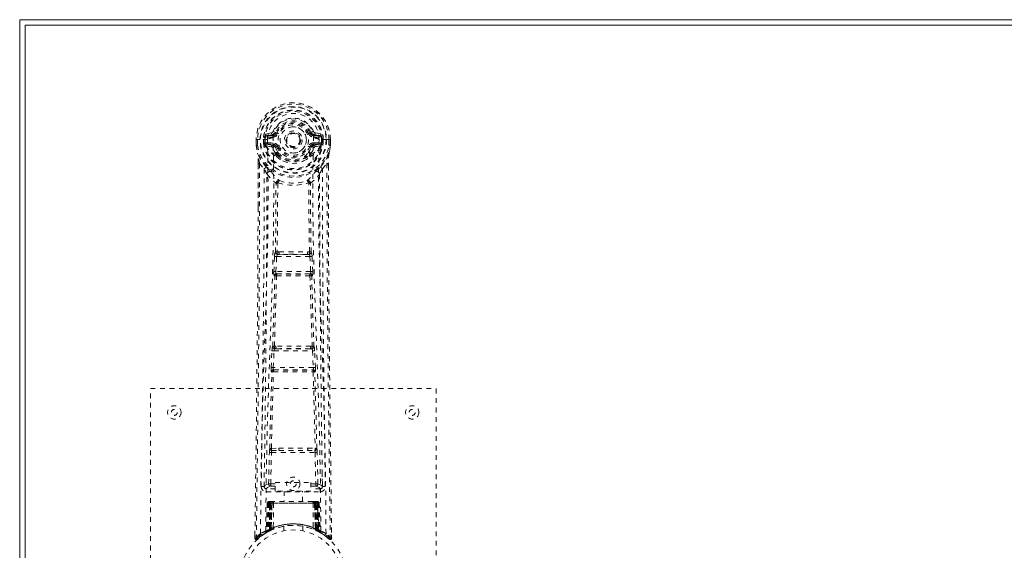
# Model space of a CAD drawing. Header units: inches. Extents: x 7.1 to 54.6, y 16.1 to 39.6.
# Tile 2 of 4: x 7.1 to 27.8, y 28.5 to 39.6. Entities that reach past the tile are written whole.
import ezdxf

# ---------------------------------------------------------------- set-up
doc = ezdxf.new("R2010")
doc.units = ezdxf.units.IN
doc.header["$MEASUREMENT"] = 0
doc.linetypes.add('SLD-Dashed', pattern=[0.075, 0.05, -0.025])
doc.linetypes.add('SLD-Solid', pattern=[0])

msp = doc.modelspace()

# ---------------------------------------------------------------- linework, layer by layer
at = {"color": 7, "linetype": 'SLD-Solid', "lineweight": 15}
for p, q in [((7.111, 16.115), (7.111, 39.615)), ((7.111, 39.615), (54.611, 39.615)), ((54.493, 39.497), (7.229, 39.497)), ((7.229, 39.497), (7.229, 16.233)), ((7.229, 39.497), (54.493, 39.497)), ((7.229, 16.233), (7.229, 39.497))]:
    msp.add_line(p, q, dxfattribs=at)
at = {"color": 7, "linetype": 'SLD-Dashed', "lineweight": 0}
for p, q in [((12.492, 37.244), (12.437, 37.267)), ((12.081, 37.099), (12.081, 36.983)), ((12.085, 37.099), (12.081, 37.099)), ((12.083, 37.1), (12.083, 36.983)), ((12.138, 37.099), (12.085, 37.099)), ((12.111, 37.097), (12.111, 36.983)), ((12.161, 37.098), (12.138, 37.099)), ((12.32, 37.098), (12.161, 37.098)), ((12.232, 37.025), (12.232, 37.096)), ((12.268, 37.096), (12.262, 37.096)), ((12.262, 37.096), (12.262, 37.027)), ((12.267, 37.017), (12.268, 37.096)), ((12.404, 37.24), (12.285, 37.216)), ((12.316, 37.18), (12.432, 37.201)), ((12.316, 37.18), (12.316, 37.15)), ((12.432, 37.18), (12.316, 37.18)), ((12.432, 37.15), (12.316, 37.15)), ((12.432, 37.201), (12.432, 37.18)), ((12.432, 37.15), (12.432, 37.18)), ((12.438, 37.134), (12.437, 37.136)), ((12.492, 37.244), (12.514, 37.235)), ((13.017, 37.097), (13.017, 37.089)), ((13.017, 37.089), (13.017, 37.074)), ((13.208, 37.235), (13.23, 37.244)), ((13.23, 37.244), (13.233, 37.237)), ((13.284, 37.136), (13.284, 37.134)), ((13.29, 37.201), (13.406, 37.18)), ((13.29, 37.201), (13.29, 37.18)), ((13.406, 37.18), (13.29, 37.18)), ((13.29, 37.15), (13.29, 37.18)), ((13.406, 37.15), (13.29, 37.15)), ((13.436, 37.216), (13.318, 37.24)), ((13.56, 37.098), (13.402, 37.098)), ((13.406, 37.15), (13.406, 37.18)), ((13.454, 37.096), (13.46, 37.096)), ((13.454, 37.017), (13.454, 37.096)), ((13.46, 37.027), (13.46, 37.096)), ((13.489, 37.096), (13.489, 37.025)), ((13.489, 37.096), (13.489, 37.096)), ((13.583, 37.099), (13.56, 37.098)), ((13.637, 37.099), (13.583, 37.099)), ((13.611, 36.983), (13.611, 37.097)), ((13.64, 37.099), (13.637, 37.099)), ((13.639, 36.983), (13.639, 37.1)), ((13.641, 37.099), (13.641, 36.983)), ((12.081, 36.983), (12.081, 36.978)), ((12.232, 37.025), (12.262, 37.027)), ((12.232, 37.025), (12.232, 37.025)), ((12.262, 37.026), (12.268, 37.007)), ((12.268, 37.007), (12.267, 37.017)), ((12.274, 36.981), (12.278, 36.976)), ((12.278, 36.976), (12.278, 36.976)), ((12.278, 36.976), (12.278, 36.976)), ((12.288, 36.965), (12.278, 36.976)), ((12.288, 36.965), (12.403, 36.944)), ((12.302, 37.028), (12.302, 36.998)), ((12.302, 37.028), (12.432, 37.028)), ((12.432, 36.973), (12.302, 36.998)), ((12.302, 36.998), (12.432, 36.998)), ((12.432, 37.028), (12.432, 36.998)), ((12.432, 36.973), (12.432, 36.998)), ((12.514, 36.944), (12.487, 36.932)), ((13.235, 36.932), (13.208, 36.944)), ((13.29, 37.028), (13.29, 36.998)), ((13.29, 37.028), (13.42, 37.028)), ((13.42, 36.998), (13.29, 36.973)), ((13.29, 36.973), (13.29, 36.998)), ((13.29, 36.998), (13.42, 36.998)), ((13.319, 36.944), (13.434, 36.965)), ((13.42, 36.998), (13.42, 37.028)), ((13.434, 36.965), (13.433, 36.965)), ((13.444, 36.976), (13.434, 36.965)), ((13.434, 36.965), (13.434, 36.965)), ((13.444, 36.976), (13.448, 36.981)), ((13.46, 37.026), (13.454, 37.007)), ((13.454, 37.007), (13.454, 37.017)), ((13.46, 37.027), (13.489, 37.025)), ((13.489, 37.025), (13.489, 37.025)), ((13.64, 36.978), (13.641, 36.983)), ((12.493, 36.783), (12.492, 36.801)), ((12.512, 36.737), (12.5, 36.754)), ((12.516, 36.807), (12.516, 36.789)), ((13.206, 36.789), (13.206, 36.807)), ((13.222, 36.754), (13.21, 36.737)), ((13.229, 36.783), (13.229, 36.801)), ((12.124, 36.598), (12.121, 35.674)), ((12.125, 35.673), (12.125, 36.597)), ((12.153, 36.596), (12.249, 36.481)), ((13.472, 36.481), (13.569, 36.596)), ((13.597, 36.544), (13.597, 36.597)), ((13.598, 36.598), (13.598, 36.544)), ((12.533, 36.179), (12.533, 36.179)), ((13.188, 36.179), (13.188, 36.179)), ((12.451, 34.325), (12.467, 34.643)), ((12.495, 34.323), (12.511, 34.64)), ((12.511, 34.64), (13.21, 34.64)), ((12.562, 34.739), (12.522, 34.738)), ((12.53, 34.685), (12.569, 34.685)), ((13.153, 34.685), (12.569, 34.685)), ((13.153, 34.685), (13.192, 34.685)), ((13.2, 34.738), (13.16, 34.739)), ((13.21, 34.64), (13.227, 34.323)), ((13.271, 34.325), (13.255, 34.643)), ((12.474, 34.231), (12.46, 34.236)), ((13.227, 34.323), (12.495, 34.323)), ((12.519, 34.274), (12.504, 34.278)), ((12.504, 34.278), (13.218, 34.278)), ((13.218, 34.278), (13.203, 34.274)), ((13.248, 34.231), (13.262, 34.236)), ((12.495, 32.755), (12.463, 32.754)), ((12.504, 32.703), (12.472, 32.703)), ((13.218, 32.703), (12.504, 32.703)), ((13.218, 32.703), (13.249, 32.703)), ((13.259, 32.754), (13.227, 32.755)), ((12.396, 32.308), (12.413, 32.66)), ((12.44, 32.306), (12.457, 32.658)), ((12.457, 32.658), (13.264, 32.658)), ((13.264, 32.658), (13.282, 32.306)), ((13.326, 32.308), (13.309, 32.66)), ((13.282, 32.306), (12.44, 32.306)), ((12.402, 32.218), (12.41, 32.214)), ((12.455, 32.257), (12.447, 32.261)), ((12.447, 32.261), (13.275, 32.261)), ((13.275, 32.261), (13.267, 32.257)), ((13.312, 32.214), (13.32, 32.218)), ((9.861, 23.865), (9.861, 31.865)), ((9.861, 31.865), (15.861, 31.865)), ((15.861, 31.865), (15.861, 23.865)), ((12.342, 29.863), (12.358, 30.524)), ((12.387, 29.862), (12.402, 30.523)), ((12.4, 30.608), (12.556, 30.614)), ((12.402, 30.523), (13.319, 30.523)), ((12.41, 30.564), (12.563, 30.566)), ((12.563, 30.566), (13.159, 30.566)), ((13.159, 30.566), (13.311, 30.564)), ((13.166, 30.614), (13.322, 30.608)), ((13.319, 30.523), (13.335, 29.862)), ((13.38, 29.863), (13.364, 30.524)), ((12.252, 30.095), (12.249, 29.808)), ((13.473, 29.808), (13.47, 30.095)), ((12.248, 29.805), (12.25, 29.797)), ((12.387, 29.817), (12.387, 29.862)), ((12.387, 29.862), (12.481, 29.862)), ((12.387, 29.817), (12.481, 29.817)), ((12.481, 29.893), (13.231, 29.893)), ((12.481, 29.713), (12.481, 29.893)), ((13.231, 29.893), (13.231, 29.713)), ((13.231, 29.862), (13.335, 29.862)), ((13.231, 29.817), (13.335, 29.817)), ((13.335, 29.817), (13.335, 29.862)), ((13.472, 29.797), (13.474, 29.805)), ((12.293, 29.76), (12.293, 29.699)), ((12.481, 29.76), (12.293, 29.76)), ((12.293, 29.699), (13.429, 29.699)), ((13.231, 29.713), (12.481, 29.713)), ((12.666, 29.713), (12.666, 29.49)), ((13.056, 29.49), (13.056, 29.713)), ((13.429, 29.76), (13.231, 29.76)), ((13.429, 29.699), (13.429, 29.76)), ((12.315, 29.461), (12.294, 28.856)), ((12.328, 29.461), (12.308, 28.864)), ((12.328, 29.461), (12.315, 29.461)), ((12.347, 29.461), (12.326, 28.875)), ((12.349, 29.465), (12.327, 28.871)), ((12.414, 29.461), (12.347, 29.461)), ((12.354, 29.461), (12.354, 28.905)), ((12.361, 29.461), (12.354, 29.461)), ((12.362, 29.49), (12.355, 29.49)), ((12.368, 29.49), (12.358, 29.49)), ((12.361, 29.461), (13.361, 29.461)), ((12.361, 28.908), (12.361, 29.461)), ((12.367, 28.911), (12.368, 29.461)), ((12.375, 29.49), (12.368, 29.49)), ((12.368, 29.461), (12.374, 29.461)), ((12.374, 29.461), (12.374, 28.914)), ((13.348, 29.461), (12.374, 29.461)), ((12.431, 29.49), (12.377, 29.49)), ((12.386, 29.461), (12.386, 28.92)), ((12.392, 29.461), (12.386, 29.461)), ((12.393, 29.49), (12.387, 29.49)), ((12.392, 29.461), (13.33, 29.461)), ((12.392, 28.922), (12.392, 29.461)), ((12.393, 29.49), (12.431, 29.49)), ((12.395, 28.91), (12.414, 29.461)), ((12.415, 29.461), (12.396, 28.911)), ((12.414, 29.461), (12.415, 29.461)), ((12.445, 29.461), (12.441, 28.94)), ((12.452, 29.49), (12.444, 29.49)), ((13.277, 29.461), (12.445, 29.461)), ((13.27, 29.49), (12.452, 29.49)), ((13.277, 29.49), (13.27, 29.49)), ((13.277, 29.461), (13.281, 28.94)), ((13.345, 29.49), (13.291, 29.49)), ((13.291, 29.49), (13.329, 29.49)), ((13.326, 28.911), (13.307, 29.461)), ((13.307, 29.461), (13.308, 29.461)), ((13.308, 29.461), (13.327, 28.91)), ((13.375, 29.461), (13.308, 29.461)), ((13.335, 29.49), (13.329, 29.49)), ((13.336, 29.461), (13.33, 29.461)), ((13.33, 29.461), (13.33, 28.922)), ((13.336, 28.92), (13.336, 29.461)), ((13.354, 29.49), (13.347, 29.49)), ((13.348, 28.914), (13.348, 29.461)), ((13.348, 29.461), (13.354, 29.461)), ((13.363, 29.49), (13.354, 29.49)), ((13.354, 29.461), (13.355, 28.911)), ((13.367, 29.49), (13.36, 29.49)), ((13.368, 29.461), (13.361, 29.461)), ((13.361, 29.461), (13.361, 28.908)), ((13.368, 28.905), (13.368, 29.461)), ((13.395, 28.871), (13.373, 29.465)), ((13.375, 29.461), (13.396, 28.875)), ((13.393, 29.461), (13.414, 28.864)), ((13.407, 29.461), (13.393, 29.461)), ((13.407, 29.461), (13.428, 28.856)), ((12.661, 28.973), (12.661, 28.876)), ((13.061, 28.876), (13.061, 28.973)), ((12.055, 28.791), (12.054, 28.724)), ((12.055, 28.791), (12.054, 28.724)), ((12.057, 28.787), (12.056, 28.724)), ((12.279, 28.831), (12.293, 28.839)), ((12.294, 28.856), (12.308, 28.864)), ((12.311, 28.85), (12.378, 28.884)), ((12.326, 28.875), (12.395, 28.91)), ((12.354, 28.905), (12.361, 28.908)), ((12.366, 28.879), (12.354, 28.905)), ((12.366, 28.879), (12.358, 28.874)), ((12.374, 28.882), (12.361, 28.908)), ((12.374, 28.882), (12.366, 28.879)), ((12.374, 28.914), (12.367, 28.911)), ((12.38, 28.885), (12.367, 28.911)), ((12.371, 28.881), (12.38, 28.885)), ((12.386, 28.888), (12.374, 28.914)), ((12.378, 28.884), (12.379, 28.884)), ((12.379, 28.884), (12.386, 28.888)), ((12.386, 28.92), (12.392, 28.922)), ((12.398, 28.893), (12.386, 28.92)), ((12.404, 28.896), (12.392, 28.922)), ((12.396, 28.911), (12.395, 28.91)), ((12.404, 28.896), (12.398, 28.893)), ((13.33, 28.922), (13.318, 28.896)), ((13.324, 28.893), (13.318, 28.896)), ((13.336, 28.92), (13.324, 28.893)), ((13.327, 28.91), (13.326, 28.911)), ((13.327, 28.91), (13.396, 28.875)), ((13.33, 28.922), (13.336, 28.92)), ((13.348, 28.914), (13.336, 28.888)), ((13.355, 28.911), (13.342, 28.885)), ((13.343, 28.884), (13.344, 28.884)), ((13.344, 28.884), (13.359, 28.876)), ((13.355, 28.911), (13.348, 28.914)), ((13.361, 28.908), (13.348, 28.882)), ((13.355, 28.879), (13.348, 28.882)), ((13.368, 28.905), (13.355, 28.879)), ((13.382, 28.865), (13.355, 28.879)), ((13.361, 28.908), (13.368, 28.905)), ((13.376, 28.868), (13.411, 28.85)), ((13.414, 28.864), (13.428, 28.856)), ((13.423, 28.844), (13.437, 28.836)), ((13.429, 28.839), (13.442, 28.831)), ((13.667, 28.724), (13.666, 28.791)), ((12.054, 28.724), (12.084, 28.724)), ((12.104, 28.703), (12.145, 28.737)), ((13.576, 28.737), (13.618, 28.703)), ((13.637, 28.724), (13.617, 28.701))]:
    msp.add_line(p, q, dxfattribs=at)
at = {"color": 7, "linetype": 'SLD-Dashed', "lineweight": 0, "flags": 128}
for points in [[(12.437, 37.136), (12.443, 37.213), (12.467, 37.287), (12.506, 37.356), (12.559, 37.416), (12.624, 37.464), (12.698, 37.5), (12.778, 37.522), (12.861, 37.53), (12.944, 37.522), (13.024, 37.5), (13.098, 37.464), (13.163, 37.416), (13.216, 37.356), (13.255, 37.287), (13.278, 37.213), (13.284, 37.136)], [(12.081, 37.099), (12.081, 37.099), (12.082, 37.099), (12.085, 37.098), (12.088, 37.098), (12.093, 37.098), (12.098, 37.097), (12.105, 37.097), (12.111, 37.097)], [(12.173, 28.818), (12.181, 29.865), (12.2, 30.91), (12.229, 31.952), (12.264, 32.99), (12.299, 34.024), (12.324, 35.053), (12.332, 36.078), (12.32, 37.098)], [(12.316, 37.15), (12.292, 37.155), (12.273, 37.168)], [(12.282, 28.873), (12.291, 29.918), (12.312, 30.961), (12.344, 32), (12.382, 33.036), (12.418, 34.067), (12.444, 35.094), (12.452, 36.116), (12.438, 37.133)], [(12.432, 37.201), (12.469, 37.215), (12.483, 37.228)], [(12.483, 37.228), (12.488, 37.236), (12.492, 37.244)], [(12.542, 37.223), (12.537, 37.225), (12.532, 37.228), (12.527, 37.23), (12.523, 37.231), (12.519, 37.233), (12.517, 37.234), (12.515, 37.235), (12.514, 37.235)], [(13.18, 37.223), (13.185, 37.225), (13.19, 37.228), (13.195, 37.23), (13.199, 37.231), (13.203, 37.233), (13.205, 37.234), (13.207, 37.235), (13.208, 37.235)], [(13.44, 28.873), (13.431, 29.918), (13.41, 30.961), (13.378, 32.001), (13.34, 33.036), (13.304, 34.068), (13.278, 35.094), (13.27, 36.116), (13.284, 37.133)], [(13.549, 28.818), (13.541, 29.865), (13.522, 30.91), (13.493, 31.952), (13.457, 32.99), (13.423, 34.024), (13.398, 35.053), (13.389, 36.078), (13.402, 37.098)], [(13.449, 37.168), (13.429, 37.155), (13.406, 37.15)], [(13.46, 37.096), (13.463, 37.096), (13.47, 37.096), (13.479, 37.096), (13.489, 37.096)], [(13.611, 37.097), (13.617, 37.097), (13.623, 37.097), (13.629, 37.098), (13.634, 37.098), (13.637, 37.098), (13.64, 37.098), (13.641, 37.099), (13.64, 37.099)], [(12.081, 36.983), (12.094, 36.886), (12.11, 36.809)], [(12.081, 36.978), (12.082, 36.979), (12.084, 36.979), (12.087, 36.979), (12.091, 36.98), (12.095, 36.98), (12.1, 36.981), (12.105, 36.982), (12.111, 36.983)], [(12.111, 36.983), (12.105, 36.983), (12.098, 36.983), (12.093, 36.983), (12.088, 36.983), (12.085, 36.983), (12.082, 36.983), (12.081, 36.983), (12.081, 36.983)], [(12.081, 36.978), (12.093, 36.888), (12.112, 36.798)], [(12.262, 37.026), (12.262, 37.027), (12.262, 37.027)], [(12.267, 37.017), (12.284, 37.026), (12.302, 37.028)], [(12.43, 36.922), (12.417, 36.939), (12.403, 36.944)], [(12.492, 36.801), (12.46, 36.854), (12.43, 36.922)], [(12.487, 36.932), (12.515, 36.869), (12.544, 36.82)], [(12.542, 36.955), (12.537, 36.953), (12.532, 36.951), (12.527, 36.949), (12.523, 36.947), (12.519, 36.946), (12.517, 36.945), (12.515, 36.944), (12.514, 36.944)], [(13.177, 36.82), (13.207, 36.869), (13.235, 36.932)], [(13.18, 36.955), (13.185, 36.953), (13.19, 36.951), (13.195, 36.949), (13.199, 36.947), (13.203, 36.946), (13.205, 36.945), (13.207, 36.944), (13.208, 36.944)], [(13.229, 36.801), (13.262, 36.854), (13.292, 36.922)], [(13.292, 36.922), (13.305, 36.939), (13.319, 36.944)], [(13.42, 37.028), (13.438, 37.026), (13.454, 37.017)], [(13.46, 37.027), (13.46, 37.026), (13.46, 37.026)], [(13.61, 36.798), (13.627, 36.878), (13.64, 36.978)], [(13.641, 36.983), (13.641, 36.983), (13.64, 36.983), (13.637, 36.983), (13.634, 36.983), (13.629, 36.983), (13.623, 36.983), (13.617, 36.983), (13.611, 36.983)], [(13.64, 36.978), (13.639, 36.979), (13.638, 36.979), (13.635, 36.979), (13.631, 36.98), (13.627, 36.98), (13.622, 36.981), (13.616, 36.982), (13.611, 36.983)], [(13.641, 36.983), (13.628, 36.886), (13.612, 36.809)], [(12.11, 36.809), (12.11, 36.803), (12.112, 36.798)], [(12.292, 36.52), (12.191, 36.644), (12.112, 36.798)], [(12.512, 36.737), (12.586, 36.679), (12.643, 36.65)], [(13.078, 36.65), (13.136, 36.679), (13.21, 36.737)], [(13.43, 36.52), (13.531, 36.644), (13.61, 36.798)], [(13.61, 36.798), (13.612, 36.803), (13.612, 36.809)], [(12.153, 36.596), (12.152, 35.131), (12.143, 33.659), (12.128, 32.211), (12.126, 31.99), (12.123, 31.761), (12.121, 31.557), (12.118, 31.359), (12.115, 31.143), (12.113, 30.993), (12.111, 30.836), (12.109, 30.68), (12.108, 30.562), (12.106, 30.423), (12.104, 30.26), (12.1, 29.928), (12.097, 29.724), (12.094, 29.469), (12.09, 29.208), (12.087, 28.959), (12.084, 28.724)], [(12.124, 36.598), (12.123, 36.598), (12.124, 36.597), (12.127, 36.597), (12.13, 36.597), (12.136, 36.597), (12.141, 36.596), (12.147, 36.596), (12.153, 36.596)], [(12.249, 36.481), (12.249, 35.961), (12.247, 35.428), (12.245, 34.882), (12.241, 34.368), (12.237, 33.838), (12.232, 33.286), (12.226, 32.797), (12.223, 32.539), (12.22, 32.266), (12.217, 31.978), (12.213, 31.674), (12.209, 31.398), (12.206, 31.158), (12.204, 30.966), (12.201, 30.752), (12.198, 30.511), (12.195, 30.285), (12.192, 30.093), (12.19, 29.933), (12.188, 29.806)], [(12.387, 36.432), (12.396, 36.423), (12.402, 36.417)], [(13.32, 36.417), (13.326, 36.423), (13.335, 36.432)], [(13.534, 29.806), (13.532, 29.941), (13.53, 30.114), (13.527, 30.322), (13.524, 30.568), (13.52, 30.817), (13.517, 31.036), (13.515, 31.19), (13.514, 31.327), (13.512, 31.449), (13.51, 31.604), (13.508, 31.767), (13.506, 31.924), (13.496, 32.737), (13.487, 33.555), (13.479, 34.528), (13.474, 35.517), (13.472, 36.481)], [(13.569, 36.596), (13.574, 36.596), (13.581, 36.596), (13.586, 36.597), (13.591, 36.597), (13.595, 36.597), (13.598, 36.597), (13.599, 36.598), (13.598, 36.598)], [(13.569, 36.596), (13.57, 35.133), (13.579, 33.659), (13.594, 32.211), (13.596, 31.964), (13.6, 31.706), (13.602, 31.491), (13.605, 31.262), (13.608, 31.012), (13.612, 30.74), (13.614, 30.523), (13.618, 30.26), (13.622, 29.936), (13.625, 29.726), (13.628, 29.467), (13.631, 29.205), (13.635, 28.957), (13.637, 28.724)], [(13.598, 36.544), (13.606, 33.975), (13.634, 31.35), (13.667, 28.724)], [(12.309, 36.368), (12.395, 36.267), (12.495, 36.179)], [(13.226, 36.179), (13.327, 36.267), (13.413, 36.368)], [(12.486, 34.732), (12.496, 35.453), (12.498, 36.171)], [(12.543, 36.19), (12.538, 36.199), (12.531, 36.205), (12.524, 36.208), (12.516, 36.208), (12.508, 36.205), (12.502, 36.198), (12.497, 36.19), (12.495, 36.179)], [(12.533, 36.179), (12.532, 35.46), (12.522, 34.738)], [(13.226, 36.179), (13.224, 36.19), (13.22, 36.198), (13.214, 36.205), (13.206, 36.208), (13.198, 36.208), (13.19, 36.205), (13.184, 36.199), (13.178, 36.19)], [(13.2, 34.738), (13.19, 35.46), (13.188, 36.179)], [(13.236, 34.732), (13.225, 35.453), (13.224, 36.171)], [(12.121, 35.674), (12.115, 33.975), (12.088, 31.35), (12.055, 28.791)], [(12.467, 34.643), (12.472, 34.643), (12.483, 34.642), (12.497, 34.641), (12.511, 34.64)], [(12.53, 34.685), (12.529, 34.685), (12.527, 34.683), (12.524, 34.68), (12.519, 34.671), (12.514, 34.657), (12.511, 34.64)], [(12.562, 34.739), (12.861, 34.74), (13.16, 34.739)], [(12.569, 34.685), (12.861, 34.687), (13.153, 34.685)], [(13.21, 34.64), (13.225, 34.641), (13.239, 34.642), (13.25, 34.643), (13.255, 34.643)], [(12.428, 32.75), (12.452, 33.492), (12.474, 34.231)], [(12.451, 34.325), (12.456, 34.325), (12.466, 34.325), (12.48, 34.324), (12.495, 34.323)], [(12.463, 32.754), (12.488, 33.497), (12.51, 34.237)], [(12.504, 34.278), (12.499, 34.282), (12.496, 34.292), (12.495, 34.299), (12.494, 34.306), (12.494, 34.314), (12.495, 34.323)], [(13.212, 34.237), (13.234, 33.497), (13.259, 32.754)], [(13.227, 34.323), (13.227, 34.314), (13.227, 34.306), (13.227, 34.299), (13.226, 34.292), (13.222, 34.282), (13.218, 34.278)], [(13.227, 34.323), (13.242, 34.324), (13.256, 34.325), (13.266, 34.325), (13.271, 34.325)], [(13.294, 32.75), (13.269, 33.492), (13.248, 34.231)], [(12.413, 32.66), (12.415, 32.692), (12.416, 32.695)], [(12.413, 32.66), (12.417, 32.66), (12.428, 32.66), (12.442, 32.659), (12.457, 32.658)], [(13.264, 32.658), (13.28, 32.659), (13.294, 32.66), (13.304, 32.66), (13.309, 32.66)], [(13.309, 32.66), (13.307, 32.692), (13.306, 32.695)], [(12.396, 32.308), (12.4, 32.307), (12.411, 32.307), (12.425, 32.306), (12.44, 32.306)], [(13.282, 32.306), (13.297, 32.306), (13.311, 32.307), (13.321, 32.307), (13.326, 32.308)], [(12.366, 30.606), (12.386, 31.411), (12.41, 32.214)], [(12.4, 30.608), (12.42, 31.414), (12.445, 32.218)], [(13.277, 32.218), (13.302, 31.414), (13.322, 30.608)], [(13.356, 30.606), (13.336, 31.411), (13.312, 32.214)], [(12.358, 30.524), (12.362, 30.524), (12.373, 30.524), (12.387, 30.523), (12.402, 30.523)], [(12.556, 30.614), (12.861, 30.614), (13.166, 30.614)], [(12.563, 30.566), (12.861, 30.566), (13.159, 30.566)], [(13.319, 30.523), (13.335, 30.523), (13.349, 30.524), (13.36, 30.524), (13.364, 30.524)], [(12.342, 29.863), (12.273, 29.834), (12.248, 29.805)], [(12.293, 29.76), (12.318, 29.788), (12.387, 29.817)], [(12.342, 29.863), (12.347, 29.863), (12.357, 29.862), (12.371, 29.862), (12.387, 29.862)], [(13.335, 29.862), (13.351, 29.862), (13.365, 29.862), (13.375, 29.863), (13.38, 29.863)], [(13.335, 29.817), (13.404, 29.788), (13.429, 29.76)], [(13.474, 29.805), (13.449, 29.834), (13.38, 29.863)], [(12.315, 29.461), (12.318, 29.461), (12.326, 29.461), (12.339, 29.461), (12.354, 29.461)], [(12.368, 29.461), (12.353, 29.461), (12.34, 29.461), (12.332, 29.461), (12.328, 29.461)], [(12.347, 29.461), (12.347, 29.461), (12.349, 29.461), (12.352, 29.461), (12.357, 29.461), (12.363, 29.461), (12.37, 29.461), (12.378, 29.461), (12.386, 29.461)], [(12.445, 29.461), (12.434, 29.461), (12.424, 29.461), (12.418, 29.461), (12.415, 29.461)], [(13.307, 29.461), (13.304, 29.461), (13.297, 29.461), (13.288, 29.461), (13.277, 29.461)], [(13.336, 29.461), (13.344, 29.461), (13.352, 29.461), (13.359, 29.461), (13.365, 29.461), (13.37, 29.461), (13.373, 29.461), (13.375, 29.461), (13.375, 29.461)], [(13.346, 29.49), (13.345, 29.49), (13.344, 29.49)], [(13.393, 29.461), (13.39, 29.461), (13.381, 29.461), (13.369, 29.461), (13.354, 29.461)], [(13.368, 29.461), (13.383, 29.461), (13.396, 29.461), (13.404, 29.461), (13.407, 29.461)], [(13.375, 29.461), (13.374, 29.468), (13.373, 29.47)], [(13.397, 28.867), (13.396, 28.873), (13.396, 28.875)], [(13.434, 28.839), (13.428, 28.85), (13.423, 28.863)], [(12.057, 28.724), (12.059, 28.716), (12.063, 28.709), (12.068, 28.702), (12.074, 28.697), (12.081, 28.695), (12.089, 28.694), (12.096, 28.696), (12.102, 28.7)], [(12.104, 28.701), (12.137, 28.73), (12.145, 28.736)], [(13.619, 28.704), (13.626, 28.7), (13.634, 28.698), (13.643, 28.697), (13.65, 28.699), (13.657, 28.702), (13.663, 28.707), (13.666, 28.714), (13.667, 28.722)], [(13.667, 28.724), (13.667, 28.724), (13.665, 28.724), (13.659, 28.724), (13.649, 28.724), (13.643, 28.724), (13.637, 28.724)]]:
    msp.add_lwpolyline(points, dxfattribs=at)
at = {"color": 7, "linetype": 'SLD-Dashed', "lineweight": 0}
for centre, radius in [((12.861, 37.089), 0.7), ((12.861, 37.089), 0.69), ((12.861, 37.089), 0.623), ((12.861, 37.089), 0.32), ((12.861, 37.089), 0.275), ((12.861, 37.089), 0.188), ((12.861, 37.089), 0.156), ((12.861, 37.089), 0.142), ((12.861, 37.089), 0.14), ((12.861, 37.089), 0.138), ((10.361, 31.365), 0.141), ((15.361, 31.365), 0.14), ((10.361, 31.365), 0.0625), ((15.361, 31.365), 0.0625), ((12.861, 29.865), 0.141), ((12.861, 29.865), 0.0625), ((12.861, 27.865), 1.125), ((12.861, 27.865), 1.03)]:
    msp.add_circle(centre, radius, dxfattribs=at)
for centre, radius, start, end in [((12.861, 37.089), 0.78, 0.7166, 179.2834), ((12.861, 37.089), 0.78, 0, 179.3038), ((12.861, 37.089), 0.75, 0.5684, 179.4316), ((12.861, 37.089), 0.629, 0.6527, 179.3473), ((12.861, 37.089), 0.599, 0.6527, 179.3473), ((12.861, 37.104), 0.541, 359.3502, 180.6498), ((12.861, 37.089), 0.459, 22.774, 157.226), ((12.861, 37.089), 0.4, 22.774, 157.226), ((12.861, 37.089), 0.376, 22.774, 157.226), ((12.395, 37.284), 0.0454, 281.2499, 337.5751), ((12.861, 37.089), 0.346, 22.7741, 157.2259), ((12.861, 37.089), 0.275, 90.0001, 269.9999), ((12.861, 37.089), 0.275, 270.0001, 89.9999), ((13.829, 35.893), 1.479, 111.6235, 113.923), ((13.327, 37.285), 0.0454, 202.4883, 258.6867), ((12.259, 38.146), 1.05, 268.5401, 270.1577), ((12.861, 37.089), 0.593, 172.3909, 179.3289), ((12.477, 37.14), 0.206, 158.3424, 172.3386), ((12.315, 37.21), 0.0299, 167.8919, 271.9521), ((12.439, 36.912), 0.221, 90.31, 122.5189), ((12.433, 37.231), 0.0301, 162.3463, 268.5777), ((12.432, 37.269), 0.089, 270, 337.226), ((12.432, 37.269), 0.119, 269.9996, 337.2268), ((13.29, 37.269), 0.119, 202.7732, 270.0004), ((13.29, 37.269), 0.089, 202.774, 270), ((13.296, 37.272), 0.0715, 209.6303, 265.208), ((13.279, 36.901), 0.233, 58.0369, 88.5936), ((13.289, 37.231), 0.0301, 271.4251, 17.651), ((13.407, 37.21), 0.0299, 268.0479, 12.1081), ((13.245, 37.14), 0.206, 7.6614, 21.6576), ((12.861, 37.089), 0.593, 0.6711, 7.6091), ((12.111, 36.983), 0.03, 180.0028, 185.051), ((12.861, 37.089), 0.787, 188.0937, 351.9063), ((12.861, 37.089), 0.758, 188.0937, 351.9063), ((12.861, 37.089), 0.632, 185.8274, 354.1726), ((12.861, 37.089), 0.602, 186.0327, 353.9673), ((12.354, 37.014), 0.0864, 184.5695, 202.6891), ((12.302, 36.968), 0.0306, 89.0719, 154.5758), ((12.731, 37.186), 0.499, 204.8901, 243.9918), ((12.669, 37.187), 0.441, 210.2262, 246.4275), ((12.433, 36.944), 0.0299, 91.0989, 178.7774), ((12.461, 36.916), 0.031, 31.5715, 169.9016), ((12.432, 36.909), 0.119, 22.7743, 90.0001), ((12.432, 36.909), 0.089, 22.774, 90), ((12.427, 36.909), 0.0649, 21.3169, 85.0801), ((12.861, 37.089), 0.376, 202.774, 337.226), ((12.861, 37.089), 0.346, 202.7737, 337.2263), ((12.861, 37.089), 0.157, 245.2931, 290.0155), ((13.29, 36.909), 0.119, 89.9999, 157.2257), ((13.29, 36.909), 0.089, 90, 157.226), ((12.997, 37.18), 0.492, 295.7081, 335.4799), ((13.053, 37.187), 0.441, 293.5936, 329.7433), ((13.295, 36.909), 0.0649, 94.9208, 158.6821), ((13.261, 36.916), 0.031, 10.1788, 148.3477), ((13.289, 36.944), 0.0299, 1.1739, 88.9498), ((13.42, 36.968), 0.0306, 25.4242, 90.9302), ((13.339, 37.021), 0.116, 339.635, 353.1065), ((10.937, 36.628), 1.187, 358.5706, 8.7912), ((8.637, 35.98), 3.569, 9.9436, 13.2514), ((12.523, 36.798), 0.0305, 44.5484, 174.2858), ((12.515, 36.761), 0.0459, 88.3076, 118.8642), ((12.515, 36.743), 0.046, 88.2948, 118.8084), ((12.537, 36.779), 0.0449, 175.0902, 213.9375), ((12.551, 36.734), 0.0396, 127.1217, 174.8245), ((12.543, 36.785), 0.0347, 87.2692, 140.602), ((12.861, 37.101), 0.453, 220.4509, 319.5491), ((12.549, 36.79), 0.033, 181.8871, 228.377), ((12.861, 37.129), 0.494, 227.4884, 312.5116), ((12.861, 37.083), 0.411, 219.7061, 320.2939), ((12.861, 37.07), 0.473, 242.6139, 297.3861), ((13.199, 36.798), 0.0305, 5.7209, 135.4457), ((13.179, 36.785), 0.0347, 39.3948, 92.734), ((13.173, 36.79), 0.033, 311.6184, 358.1175), ((13.171, 36.734), 0.0396, 5.1755, 52.8783), ((13.207, 36.761), 0.0459, 61.1369, 91.6926), ((13.207, 36.743), 0.046, 61.2015, 91.7007), ((13.184, 36.779), 0.0448, 326.2212, 4.9356), ((17.083, 35.98), 3.568, 166.7473, 170.0564), ((14.785, 36.628), 1.187, 171.2124, 181.427), ((12.583, 36.163), 0.461, 129.1742, 136.3337), ((7.544, 33.944), 5.346, 26.9667, 28.3345), ((13.844, 38.1), 2.215, 225.5095, 228.8658), ((12.369, 36.365), 0.0608, 58.0021, 177.4264), ((13.352, 36.365), 0.0608, 2.5713, 122.0025), ((11.879, 38.099), 2.213, 311.1328, 314.4912), ((18.191, 33.937), 5.361, 151.6678, 153.032), ((13.139, 36.163), 0.461, 43.6646, 50.8224), ((-487.232, 37.686), 499.542, 359.09607, 359.8488), ((13.133, 36.929), 0.893, 214.9891, 231.1476), ((12.556, 36.175), 0.0608, 73.7761, 175.954), ((12.615, 36.173), 0.0738, 124.98, 166.7582), ((12.861, 37.027), 0.844, 250.0601, 289.9399), ((12.589, 36.929), 0.893, 308.8519, 325.011), ((13.166, 36.175), 0.0608, 4.046, 106.2239), ((13.107, 36.173), 0.0738, 13.2418, 55.02), ((512.931, 37.686), 499.52, 180.15118, 180.90395), ((12.484, 36.172), 0.0133, 356.806, 33.9377), ((12.53, 36.108), 0.0709, 87.287, 117.2787), ((12.546, 36.177), 0.0128, 102.3393, 173.3594), ((12.861, 37.102), 0.966, 250.8189, 289.1817), ((13.176, 36.177), 0.0128, 6.6327, 77.6692), ((13.192, 36.108), 0.0708, 62.7155, 92.7188), ((13.238, 36.172), 0.0133, 146.0905, 183.2898), ((12.648, 34.652), 0.181, 153.5349, 182.7749), ((12.516, 34.665), 0.0735, 85.5153, 114.1463), ((12.532, 34.731), 0.0457, 178.2697, 268.1479), ((12.625, 34.727), 0.104, 173.8612, 204.0314), ((12.661, 34.725), 0.101, 172.2324, 203.4735), ((13.061, 34.725), 0.101, 336.5261, 7.7678), ((13.097, 34.727), 0.104, 335.9686, 6.1388), ((13.19, 34.731), 0.0457, 271.8536, 1.7289), ((13.153, 34.643), 0.0575, 357.8274, 47.5832), ((13.206, 34.666), 0.073, 65.7492, 94.5936), ((13.074, 34.652), 0.181, 357.219, 26.4665), ((12.611, 34.296), 0.163, 169.7782, 201.8744), ((12.505, 34.233), 0.0451, 90.8638, 176.7695), ((12.519, 34.228), 0.0451, 90.8991, 176.6046), ((12.503, 34.162), 0.0749, 85.099, 112.9435), ((12.567, 34.243), 0.0574, 147.5072, 185.9245), ((12.861, 71.602), 37.367, 269.4615, 270.5382), ((12.861, 66.869), 32.597, 269.3981, 270.6019), ((13.203, 34.228), 0.0451, 3.3942, 89.1021), ((13.154, 34.243), 0.0578, 354.2268, 32.3415), ((13.218, 34.162), 0.0751, 67.0773, 94.8877), ((13.217, 34.233), 0.0451, 3.2305, 89.1362), ((13.111, 34.296), 0.163, 338.1278, 10.2197), ((12.552, 32.693), 0.136, 155.3332, 179.2488), ((12.455, 32.67), 0.0843, 84.8699, 108.7999), ((12.473, 32.748), 0.0448, 177.9384, 222.9016), ((12.472, 32.745), 0.0424, 220.451, 270.414), ((12.525, 32.66), 0.068, 141.1046, 181.6333), ((12.549, 32.744), 0.0869, 173.4611, 208.341), ((12.575, 32.742), 0.0814, 171.2471, 208.6892), ((12.861, -0.037), 32.793, 89.3607, 90.6393), ((12.861, -0.651), 33.356, 89.387, 90.613), ((13.146, 32.742), 0.0814, 331.3073, 8.7566), ((13.173, 32.744), 0.0867, 331.6283, 6.5701), ((13.248, 32.748), 0.0456, 271.2555, 1.8229), ((13.197, 32.66), 0.068, 358.3618, 38.9075), ((13.267, 32.671), 0.0837, 71.1167, 95.2147), ((13.171, 32.693), 0.136, 0.7188, 24.7088), ((12.602, 32.277), 0.209, 171.585, 196.4934), ((12.495, 32.29), 0.0564, 164.2673, 211.7568), ((13.227, 32.29), 0.0564, 328.2432, 15.7327), ((13.12, 32.277), 0.209, 343.508, 8.4122), ((12.447, 32.215), 0.0451, 90.5931, 177.0812), ((12.455, 32.212), 0.0451, 90.6204, 177.0118), ((12.437, 32.128), 0.0908, 85.1445, 107.0283), ((12.499, 32.225), 0.0546, 143.5219, 186.9859), ((12.861, 68.87), 36.654, 269.349, 270.6509), ((12.861, 65.071), 32.817, 269.2909, 270.7091), ((13.267, 32.212), 0.0451, 2.988, 89.3798), ((13.223, 32.225), 0.055, 353.1592, 36.333), ((13.275, 32.215), 0.0451, 2.9188, 89.4069), ((13.285, 32.127), 0.091, 73.0018, 94.8408), ((12.759, 30.523), 0.401, 168.147, 179.9219), ((12.392, 30.469), 0.139, 86.8572, 100.6193), ((12.412, 30.609), 0.0456, 184.172, 268.2474), ((12.51, 30.612), 0.111, 181.7838, 205.6596), ((12.508, 30.523), 0.105, 157.5316, 180.3649), ((12.644, 30.603), 0.0888, 172.3618, 204.3962), ((13.078, 30.603), 0.0889, 335.6061, 7.6359), ((13.213, 30.611), 0.109, 334.2109, 358.3457), ((13.31, 30.609), 0.0456, 271.7545, 355.8269), ((13.214, 30.523), 0.105, 359.6325, 22.4741), ((13.33, 30.467), 0.141, 79.4668, 93.0587), ((12.963, 30.523), 0.401, 0.0761, 11.8386), ((12.224, 31.401), 1.595, 268.7142, 270.8689), ((12.293, 29.804), 0.105, 179.2621, 269.9952), ((12.387, 29.862), 0.0451, 179.0376, 269.5678), ((13.335, 29.862), 0.0451, 270.4294, 0.9014), ((13.429, 29.804), 0.105, 270.0042, 0.7379), ((13.498, 31.404), 1.598, 269.133, 271.2838), ((12.292, 29.802), 0.0423, 186.5684, 271.9613), ((13.43, 29.802), 0.0423, 268.0371, 353.4316), ((12.345, 29.46), 0.03, 90.004, 178.0066), ((12.376, 29.418), 0.0742, 106.7385, 144.0512), ((12.358, 29.46), 0.03, 90.0289, 178.0333), ((12.373, 29.325), 0.164, 91.7059, 100.6244), ((12.382, 29.455), 0.0356, 82.0671, 170.2937), ((12.377, 29.46), 0.03, 90.0624, 178.0694), ((12.774, 29.468), 0.413, 176.9651, 180.9872), ((12.957, 29.468), 0.59, 177.9765, 180.5996), ((12.803, 29.468), 0.429, 177.0732, 180.9441), ((12.831, 29.468), 0.445, 177.179, 180.908), ((12.836, 29.468), 0.444, 177.1775, 180.9141), ((12.444, 29.46), 0.0299, 90.1875, 178.2032), ((12.445, 29.46), 0.0299, 90.1862, 178.2023), ((12.481, 29.468), 0.0369, 141.8591, 189.6669), ((13.242, 29.468), 0.0354, 349.2794, 39.1946), ((13.277, 29.46), 0.0299, 1.7955, 89.8138), ((13.278, 29.46), 0.0299, 1.7977, 89.8138), ((12.885, 29.469), 0.444, 359.0801, 2.8144), ((12.89, 29.468), 0.446, 359.0943, 2.8187), ((13.345, 29.46), 0.03, 1.9319, 89.9363), ((12.922, 29.468), 0.426, 359.042, 2.9407), ((13.349, 29.323), 0.166, 79.5978, 88.3417), ((12.764, 29.468), 0.59, 359.4004, 2.0235), ((12.948, 29.468), 0.413, 359.0128, 3.0349), ((13.363, 29.46), 0.03, 1.9667, 89.9733), ((13.346, 29.418), 0.0742, 35.9477, 73.2609), ((13.377, 29.46), 0.03, 1.9934, 89.996), ((12.861, 27.865), 1.158, 47.8706, 132.1289), ((12.861, 27.834), 1.19, 60.8884, 119.1116), ((12.861, 27.865), 1.127, 60.489, 119.511), ((12.861, 27.866), 1.155, 64.3786, 115.6214), ((12.861, 27.867), 1.155, 65.0795, 114.9205), ((12.861, 27.867), 1.155, 66.0603, 113.9397), ((12.861, 27.902), 1.12, 67.9468, 112.0532), ((12.861, 27.823), 1.209, 124.669, 131.8398), ((12.856, 27.872), 1.12, 124.6268, 132.089), ((12.848, 27.626), 1.369, 114.4304, 119.5499), ((12.203, 28.818), 0.03, 180.1681, 304.0697), ((12.861, 27.865), 1.127, 119.5108, 124.6483), ((12.264, 28.857), 0.03, 301.0473, 358.0149), ((12.323, 28.886), 0.0429, 196.9743, 245.8335), ((12.278, 28.865), 0.0299, 300.2755, 358.0931), ((12.846, 27.891), 1.098, 118.6319, 120.2648), ((12.842, 28.241), 0.824, 126.3721, 131.7303), ((12.837, 28.253), 0.809, 125.4893, 130.8692), ((12.311, 29.007), 0.138, 269.4161, 293.4604), ((12.862, 27.864), 1.129, 114.2682, 119.192), ((12.296, 28.876), 0.0299, 299.2266, 358.1946), ((12.298, 28.874), 0.0273, 297.6544, 2.2967), ((12.84, 28.254), 0.806, 124.3185, 129.6144), ((12.365, 28.911), 0.0297, 295.48, 358.5213), ((12.366, 28.911), 0.0297, 295.4282, 358.5248), ((12.816, 28.314), 0.73, 121.0018, 125.2144), ((12.411, 28.922), 0.0346, 344.8603, 31.0087), ((13.311, 28.922), 0.0345, 148.9847, 195.1461), ((12.906, 28.315), 0.729, 54.782, 59.0004), ((12.86, 27.863), 1.13, 60.8093, 65.7311), ((13.356, 28.911), 0.0297, 181.4819, 244.5688), ((13.357, 28.911), 0.0297, 181.4777, 244.5211), ((12.882, 28.254), 0.806, 50.386, 55.6811), ((12.861, 27.865), 1.128, 59.7408, 64.7247), ((12.882, 28.248), 0.814, 49.1486, 54.493), ((12.85, 27.844), 1.154, 59.9613, 64.033), ((12.88, 28.241), 0.824, 48.2688, 53.6287), ((13.426, 28.876), 0.0299, 181.8054, 240.7734), ((13.426, 28.876), 0.03, 196.8961, 241.2659), ((13.444, 28.865), 0.0299, 181.9069, 239.7245), ((13.399, 28.886), 0.0429, 294.1676, 343.0246), ((12.861, 27.865), 1.128, 55.3523, 60.4883), ((13.478, 28.893), 0.0714, 211.6419, 238.9245), ((12.865, 27.871), 1.121, 58.9563, 59.8442), ((13.458, 28.857), 0.03, 181.9823, 238.9555), ((12.873, 27.626), 1.369, 60.4502, 65.5697), ((13.519, 28.818), 0.03, 235.9356, 359.8266), ((12.863, 27.868), 1.124, 47.9079, 55.3628), ((12.859, 27.82), 1.213, 48.1754, 55.3208), ((12.084, 28.724), 0.03, 179.2822, 312.1351), ((12.155, 28.767), 0.0825, 211.7767, 232.6783), ((13.637, 28.724), 0.03, 227.8636, 0.7191)]:
    msp.add_arc(centre, radius, start, end, dxfattribs=at)

doc.saveas('drawing.dxf')
